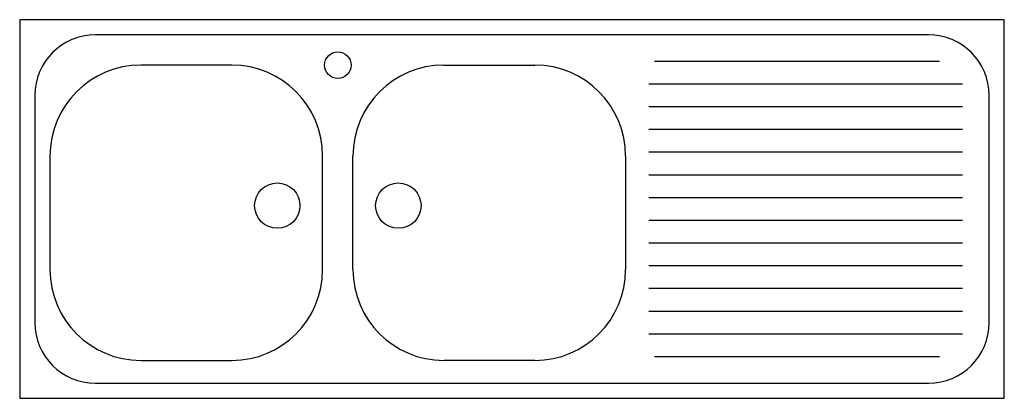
# Model space of a CAD drawing. Extents: x 3.39 to 4.69, y 4.75 to 5.25.
import ezdxf

# ---------------------------------------------------------------- set-up
doc = ezdxf.new("R2010")
doc.units = 0
doc.header["$MEASUREMENT"] = 0
doc.layers.get('0').update_dxf_attribs({"linetype": 'CONTINUOUS'})

msp = doc.modelspace()

# ---------------------------------------------------------------- linework, layer by layer
for p, q in [((4.6858, 5.2532), (3.3858, 5.2532)), ((3.3858, 5.2532), (3.3858, 4.7532)), ((4.6858, 4.7532), (4.6858, 5.2532)), ((4.5858, 5.2332), (3.4858, 5.2332)), ((3.6658, 5.1932), (3.5458, 5.1932)), ((3.9458, 5.1932), (4.0658, 5.1932)), ((4.2238, 5.1986), (4.6003, 5.1986)), ((4.2163, 5.1685), (4.6304, 5.1685)), ((3.4058, 5.1532), (3.4058, 4.8532)), ((4.6658, 4.8532), (4.6658, 5.1532)), ((4.2163, 5.1385), (4.6304, 5.1385)), ((4.2163, 5.1085), (4.6304, 5.1085)), ((3.4258, 5.0732), (3.4258, 4.9232)), ((3.7858, 4.9232), (3.7858, 5.0732)), ((3.8258, 4.9232), (3.8258, 5.0732)), ((4.1858, 5.0732), (4.1858, 4.9232)), ((4.2163, 5.0785), (4.6304, 5.0785)), ((4.2163, 5.0485), (4.6304, 5.0485)), ((4.2163, 5.0185), (4.6304, 5.0185)), ((4.2163, 4.9885), (4.6304, 4.9885)), ((4.2163, 4.9585), (4.6304, 4.9585)), ((4.2163, 4.9285), (4.6304, 4.9285)), ((4.2163, 4.8985), (4.6304, 4.8985)), ((4.2163, 4.8685), (4.6304, 4.8685)), ((4.2163, 4.8385), (4.6304, 4.8385)), ((3.5458, 4.8032), (3.6658, 4.8032)), ((4.0658, 4.8032), (3.9458, 4.8032)), ((4.2238, 4.8085), (4.6003, 4.8085)), ((3.4858, 4.7732), (4.5858, 4.7732)), ((3.3858, 4.7532), (4.6858, 4.7532))]:
    msp.add_line(p, q)
for centre, radius in [((3.8058, 5.1932), 0.0175), ((3.7259, 5.0077), 0.03), ((3.8857, 5.0077), 0.03)]:
    msp.add_circle(centre, radius)
for centre, radius, start, end in [((3.4858, 5.1532), 0.08, 90, 180), ((4.5858, 5.1532), 0.08, 0, 90), ((3.5458, 5.0732), 0.12, 90, 180), ((3.6658, 5.0732), 0.12, 0, 90), ((3.9458, 5.0732), 0.12, 90, 180), ((4.0658, 5.0732), 0.12, 0, 90), ((3.5458, 4.9232), 0.12, 180, 270), ((3.6658, 4.9232), 0.12, 270, 0), ((3.9458, 4.9232), 0.12, 180, 270), ((4.0658, 4.9232), 0.12, 270, 0), ((3.4858, 4.8532), 0.08, 180, 270), ((4.5858, 4.8532), 0.08, 270, 360)]:
    msp.add_arc(centre, radius, start, end)

doc.saveas('drawing.dxf')
